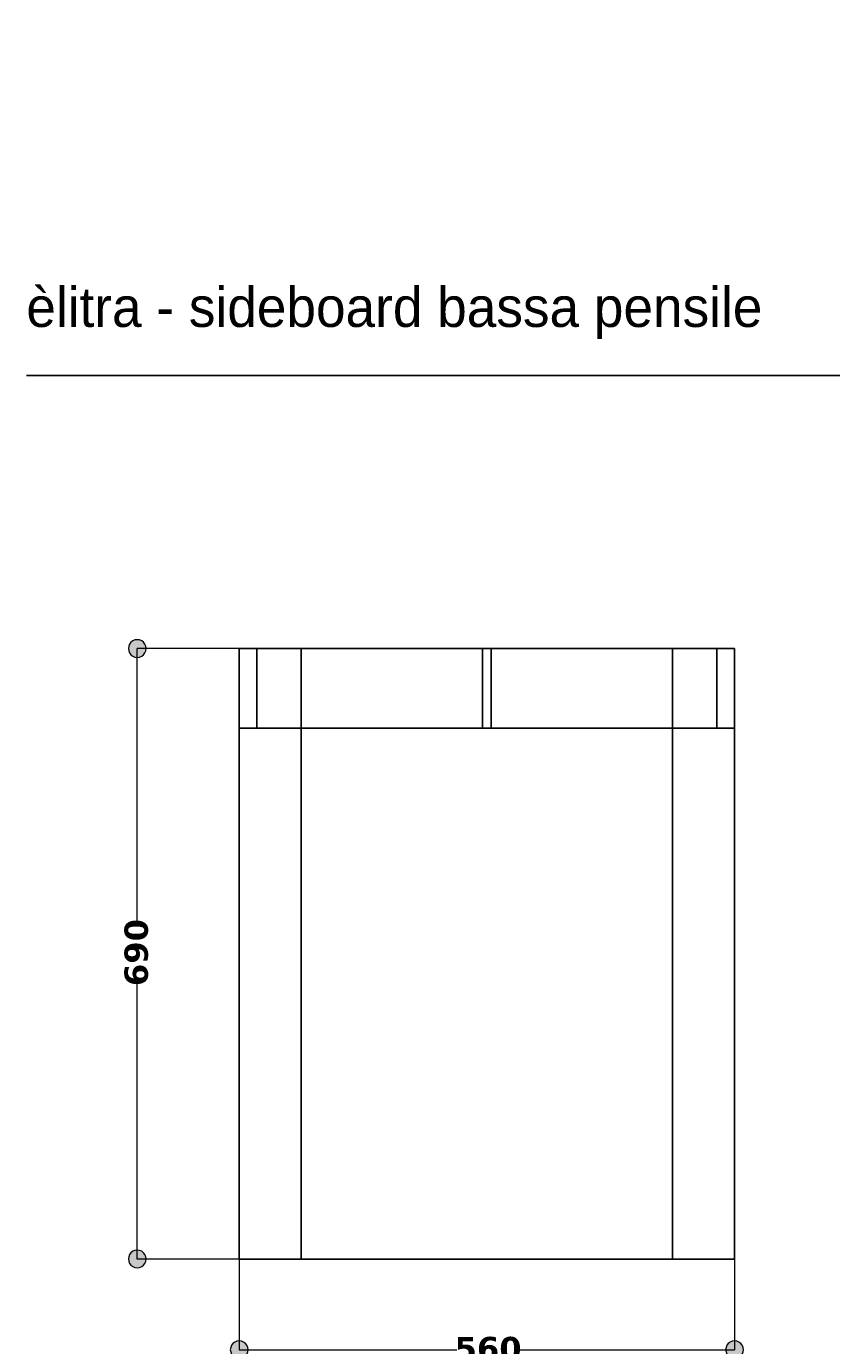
# Model space of a CAD drawing. Header units: millimetres. Extents: x 10 to 196, y -4 to 297.
# Tile 6 of 10: x 10 to 101, y 148 to 297. Entities that reach past the tile are written whole.
import ezdxf

# ---------------------------------------------------------------- set-up
doc = ezdxf.new("R2010")
doc.units = ezdxf.units.MM
doc.header["$MEASUREMENT"] = 0
doc.layers.add('Quote', color=7, linetype='Continuous', lineweight=0)

# ---------------------------------------------------------------- blocks, each defined once
blk = doc.blocks.new('Block_5')
at = {"layer": 'Quote'}
h = blk.add_hatch(color=7, dxfattribs=at)
h.dxf.hatch_style = 2
h.paths.add_polyline_path([(33.41, 147.43), (33.45, 147.17), (33.55, 146.93), (33.71, 146.72), (33.91, 146.56), (34.16, 146.46), (34.41, 146.43), (34.67, 146.46), (34.91, 146.56), (35.12, 146.72), (35.28, 146.93), (35.38, 147.17), (35.41, 147.43), (35.38, 147.68), (35.28, 147.93), (35.12, 148.13), (34.91, 148.29), (34.67, 148.39), (34.41, 148.43), (34.16, 148.39), (33.91, 148.29), (33.71, 148.13), (33.55, 147.93), (33.45, 147.68), (33.41, 147.43)])
h = blk.add_hatch(color=7, dxfattribs=at)
h.dxf.hatch_style = 2
h.paths.add_polyline_path([(91.41, 147.43), (91.38, 147.68), (91.28, 147.93), (91.12, 148.13), (90.91, 148.29), (90.67, 148.39), (90.41, 148.43), (90.16, 148.39), (89.91, 148.29), (89.71, 148.13), (89.55, 147.93), (89.45, 147.68), (89.41, 147.43), (89.45, 147.17), (89.55, 146.93), (89.71, 146.72), (89.91, 146.56), (90.16, 146.46), (90.41, 146.43), (90.67, 146.46), (90.91, 146.56), (91.12, 146.72), (91.28, 146.93), (91.38, 147.17), (91.41, 147.43)])
at = {"layer": 'Quote', "color": 7, "lineweight": 9}
for p, q in [((34.41, 157.68), (34.41, 147.41)), ((90.41, 157.68), (90.41, 147.41)), ((34.41, 147.43), (59.03, 147.43)), ((65.88, 147.43), (90.41, 147.43))]:
    blk.add_line(p, q, dxfattribs=at)
at = {"layer": 'Quote'}
for points in [[(33.41, 147.43), (33.45, 147.17), (33.55, 146.93), (33.71, 146.72), (33.91, 146.56), (34.16, 146.46), (34.41, 146.43), (34.67, 146.46), (34.91, 146.56), (35.12, 146.72), (35.28, 146.93), (35.38, 147.17), (35.41, 147.43), (35.38, 147.68), (35.28, 147.93), (35.12, 148.13), (34.91, 148.29), (34.67, 148.39), (34.41, 148.43), (34.16, 148.39), (33.91, 148.29), (33.71, 148.13), (33.55, 147.93), (33.45, 147.68), (33.41, 147.43)], [(91.41, 147.43), (91.38, 147.68), (91.28, 147.93), (91.12, 148.13), (90.91, 148.29), (90.67, 148.39), (90.41, 148.43), (90.16, 148.39), (89.91, 148.29), (89.71, 148.13), (89.55, 147.93), (89.45, 147.68), (89.41, 147.43), (89.45, 147.17), (89.55, 146.93), (89.71, 146.72), (89.91, 146.56), (90.16, 146.46), (90.41, 146.43), (90.67, 146.46), (90.91, 146.56), (91.12, 146.72), (91.28, 146.93), (91.38, 147.17), (91.41, 147.43)]]:
    blk.add_lwpolyline(points, dxfattribs=at)
at = {"layer": 'Quote', "insert": (58.76, 146.18), "char_height": 0.2, "attachment_point": 7}
blk.add_mtext('\\C7;\\FVerdana Bold|b1|i0|c1;\\H2.647527;\\W1.000000;560', dxfattribs=at)
blk = doc.blocks.new('Block_8')
at = {"layer": 'Quote'}
h = blk.add_hatch(color=7, dxfattribs=at)
h.dxf.hatch_style = 2
h.paths.add_polyline_path([(22.89, 227.68), (22.63, 227.65), (22.39, 227.55), (22.18, 227.39), (22.02, 227.18), (21.92, 226.94), (21.89, 226.68), (21.92, 226.43), (22.02, 226.18), (22.18, 225.98), (22.39, 225.82), (22.63, 225.72), (22.89, 225.68), (23.15, 225.72), (23.39, 225.82), (23.6, 225.98), (23.76, 226.18), (23.86, 226.43), (23.89, 226.68), (23.86, 226.94), (23.76, 227.18), (23.6, 227.39), (23.39, 227.55), (23.15, 227.65), (22.89, 227.68)])
h = blk.add_hatch(color=7, dxfattribs=at)
h.dxf.hatch_style = 2
h.paths.add_polyline_path([(22.89, 156.68), (23.15, 156.72), (23.39, 156.82), (23.6, 156.98), (23.76, 157.18), (23.86, 157.43), (23.89, 157.68), (23.86, 157.94), (23.76, 158.18), (23.6, 158.39), (23.39, 158.55), (23.15, 158.65), (22.89, 158.68), (22.63, 158.65), (22.39, 158.55), (22.18, 158.39), (22.02, 158.18), (21.92, 157.94), (21.89, 157.68), (21.92, 157.43), (22.02, 157.18), (22.18, 156.98), (22.39, 156.82), (22.63, 156.72), (22.89, 156.68)])
at = {"layer": 'Quote', "color": 7, "lineweight": 9}
for p, q in [((34.41, 226.68), (22.87, 226.68)), ((22.89, 195.65), (22.89, 226.68)), ((22.89, 157.68), (22.89, 188.75)), ((34.41, 157.68), (22.87, 157.68))]:
    blk.add_line(p, q, dxfattribs=at)
at = {"layer": 'Quote'}
for points in [[(22.89, 227.68), (22.63, 227.65), (22.39, 227.55), (22.18, 227.39), (22.02, 227.18), (21.92, 226.94), (21.89, 226.68), (21.92, 226.43), (22.02, 226.18), (22.18, 225.98), (22.39, 225.82), (22.63, 225.72), (22.89, 225.68), (23.15, 225.72), (23.39, 225.82), (23.6, 225.98), (23.76, 226.18), (23.86, 226.43), (23.89, 226.68), (23.86, 226.94), (23.76, 227.18), (23.6, 227.39), (23.39, 227.55), (23.15, 227.65), (22.89, 227.68)], [(22.89, 156.68), (23.15, 156.72), (23.39, 156.82), (23.6, 156.98), (23.76, 157.18), (23.86, 157.43), (23.89, 157.68), (23.86, 157.94), (23.76, 158.18), (23.6, 158.39), (23.39, 158.55), (23.15, 158.65), (22.89, 158.68), (22.63, 158.65), (22.39, 158.55), (22.18, 158.39), (22.02, 158.18), (21.92, 157.94), (21.89, 157.68), (21.92, 157.43), (22.02, 157.18), (22.18, 156.98), (22.39, 156.82), (22.63, 156.72), (22.89, 156.68)]]:
    blk.add_lwpolyline(points, dxfattribs=at)
at = {"layer": 'Quote', "insert": (24.14, 188.53), "char_height": 0.2, "attachment_point": 7, "rotation": 90}
blk.add_mtext('\\C7;\\FVerdana Bold|b1|i0|c1;\\H2.647527;\\W1.000000;690', dxfattribs=at)
blk = doc.blocks.new('Block_0')
at = {"layer": 'Quote', "color": 7, "lineweight": 25}
for p, q in [((34.41, 226.68), (36.41, 226.68)), ((34.41, 226.68), (34.41, 217.68)), ((36.41, 226.68), (41.41, 226.68)), ((36.41, 226.68), (36.41, 217.68)), ((41.41, 226.68), (61.91, 226.68)), ((61.91, 226.68), (62.91, 226.68)), ((61.91, 226.68), (61.91, 217.68)), ((62.91, 226.68), (62.91, 217.68)), ((62.91, 226.68), (83.41, 226.68)), ((83.41, 226.68), (88.41, 226.68)), ((88.41, 226.68), (88.41, 217.68)), ((88.41, 226.68), (90.41, 226.68)), ((90.41, 226.68), (90.41, 217.68)), ((34.41, 157.68), (34.41, 217.68)), ((34.41, 217.68), (41.41, 217.68)), ((41.41, 217.68), (83.41, 217.68)), ((83.41, 217.68), (90.41, 217.68)), ((90.41, 217.68), (90.41, 157.68)), ((41.41, 157.68), (34.41, 157.68)), ((41.41, 157.68), (83.41, 157.68)), ((90.41, 157.68), (83.41, 157.68))]:
    blk.add_line(p, q, dxfattribs=at)
at = {"layer": 'Quote', "color": 251, "lineweight": 25}
for p, q in [((41.41, 226.68), (41.41, 217.68)), ((83.41, 217.68), (83.41, 226.68)), ((41.41, 217.68), (41.41, 157.68)), ((83.41, 157.68), (83.41, 217.68))]:
    blk.add_line(p, q, dxfattribs=at)
at = {"layer": 'Quote'}
for name in ['Block_8', 'Block_5']:
    blk.add_blockref(name, (0, 0), dxfattribs=at)

msp = doc.modelspace()

# ---------------------------------------------------------------- linework, layer by layer
at = {"layer": 'Quote', "color": 7, "lineweight": 25}
msp.add_line((10.35, 257.55), (192.42, 257.55), dxfattribs=at)

# ---------------------------------------------------------------- block references
at = {"layer": 'Quote'}
msp.add_blockref('Block_0', (0, 0), dxfattribs=at)

# ---------------------------------------------------------------- texts
at = {"layer": 'Quote', "insert": (10.35, 261.68), "char_height": 0.2, "attachment_point": 7}
msp.add_mtext('\\C7;\\FPlain Regular|b0|i0|c1;\\H4.495800;\\W1.000000;èlitra - sideboard bassa pensile', dxfattribs=at)

doc.saveas('drawing.dxf')
